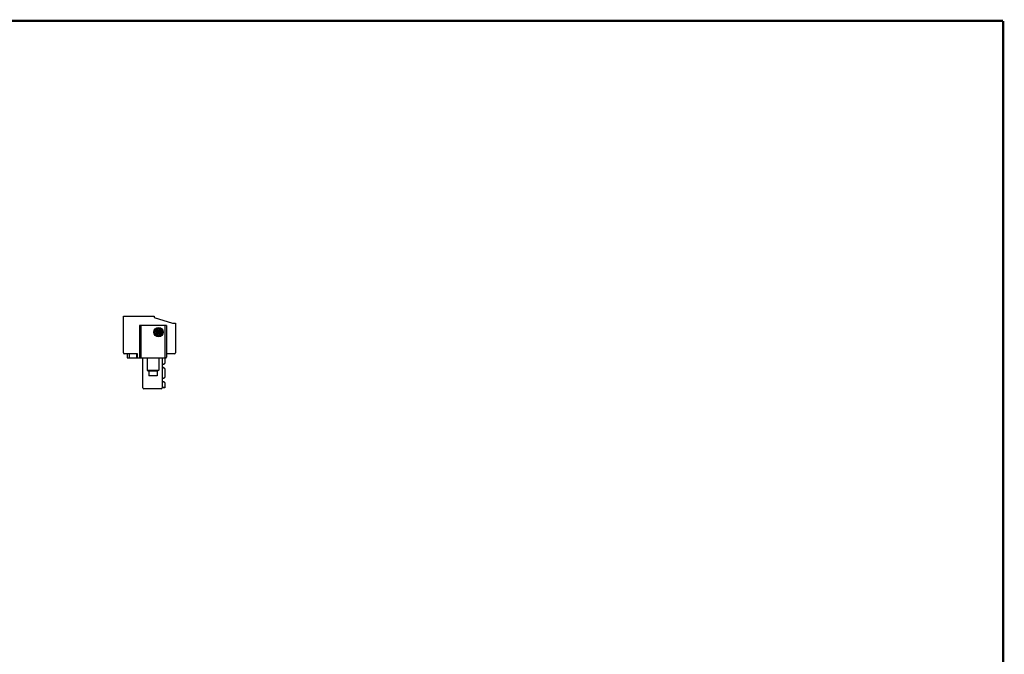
# Model space of a CAD drawing. Header units: inches. Extents: x 0.2 to 16.8, y 0.1 to 10.8.
# Tile 10 of 10: x 8.5 to 16.8, y 5.4 to 10.8. Entities that reach past the tile are written whole.
import ezdxf

# ---------------------------------------------------------------- set-up
doc = ezdxf.new("R2010")
doc.units = ezdxf.units.IN
doc.header["$LTSCALE"] = 0.935
doc.header["$MEASUREMENT"] = 0
doc.layers.get('0').update_dxf_attribs({"linetype": 'CONTINUOUS'})

msp = doc.modelspace()

# ---------------------------------------------------------------- linework, layer by layer
at = {"color": 7, "linetype": 'CONTINUOUS'}
for p, q in [((9.3718, 8.2009), (9.3718, 8.2796)), ((9.3718, 8.2796), (9.6277, 8.2796)), ((9.6277, 8.2796), (9.6277, 8.2674)), ((9.6277, 8.2674), (9.7832, 8.2199)), ((9.3698, 7.9725), (9.3698, 8.2009)), ((9.3698, 8.2009), (9.3718, 8.2009)), ((9.5037, 8.2009), (9.5037, 7.9292)), ((9.732, 8.2009), (9.5037, 8.2009)), ((9.5155, 8.2009), (9.5155, 7.9292)), ((9.7202, 7.9292), (9.7202, 8.2009)), ((9.732, 8.2009), (9.732, 7.9371)), ((9.7832, 8.2199), (9.7832, 8.2206)), ((9.7832, 8.2206), (9.8068, 8.2206)), ((9.8068, 8.2206), (9.8068, 7.9725)), ((9.6651, 8.145), (9.6565, 8.145)), ((9.6651, 8.1465), (9.6746, 8.1465)), ((9.4879, 7.9647), (9.3777, 7.9647)), ((9.4013, 7.9647), (9.4013, 7.9292)), ((9.4171, 7.9647), (9.4171, 7.9292)), ((9.4801, 7.9647), (9.4801, 7.9292)), ((9.4879, 7.9292), (9.4879, 7.9647)), ((9.799, 7.9647), (9.732, 7.9647)), ((9.4013, 7.9292), (9.7242, 7.9292)), ((9.5332, 7.6773), (9.5332, 7.9292)), ((9.5687, 7.9292), (9.5687, 7.8269)), ((9.6671, 7.9292), (9.6671, 7.8269)), ((9.6946, 7.9292), (9.6946, 7.6773)), ((9.699, 7.88), (9.6946, 7.88)), ((9.7143, 7.88), (9.7094, 7.88)), ((9.7183, 7.9292), (9.7183, 7.886)), ((9.5687, 7.8269), (9.6671, 7.8269)), ((9.5687, 7.8269), (9.5824, 7.819)), ((9.6533, 7.819), (9.5824, 7.819)), ((9.5824, 7.819), (9.5824, 7.7796)), ((9.6533, 7.7796), (9.5824, 7.7796)), ((9.6671, 7.8269), (9.6533, 7.819)), ((9.6533, 7.819), (9.6533, 7.7796)), ((9.6946, 7.8446), (9.699, 7.8446)), ((9.7094, 7.8446), (9.7143, 7.8446)), ((9.7183, 7.8386), (9.7183, 7.7679)), ((9.699, 7.7619), (9.6946, 7.7619)), ((9.6946, 7.7265), (9.699, 7.7265)), ((9.6946, 7.6851), (9.7183, 7.6851)), ((9.7143, 7.7619), (9.7094, 7.7619)), ((9.7094, 7.7265), (9.7143, 7.7265)), ((9.7183, 7.7205), (9.7183, 7.6773)), ((9.6868, 7.6694), (9.5411, 7.6694)), ((9.7183, 7.6773), (9.6946, 7.6773))]:
    msp.add_line(p, q, dxfattribs=at)
at = {"color": 7, "linetype": 'CONTINUOUS', "const_width": 0.02}
for points in [[(16.75, 10.7586), (0.25, 10.7586)], [(16.75, 0.2586), (16.75, 10.7586)]]:
    msp.add_lwpolyline(points, dxfattribs=at)
at = {"color": 7, "linetype": 'CONTINUOUS'}
for radius in [0.0394, 0.0299]:
    msp.add_circle((9.6654, 8.1458), radius, dxfattribs=at)
for centre, radius, start, end in [((9.6573, 8.1458), 0.0173, 74.39491, 2.60525), ((9.6573, 8.1458), 0.00787, 108.851, 354.26083), ((9.6738, 8.1458), 0.0205, 125.41625, 158.65484), ((9.6738, 8.1458), 0.0173, 258.01132, 182.60525), ((9.6738, 8.1458), 0.00873, 291.36354, 174.82222), ((9.6573, 8.1458), 0.0213, 307.3365, 337.58811), ((9.3777, 7.9725), 0.00787, 180, 270), ((9.7242, 7.9371), 0.00787, 270, 360), ((9.799, 7.9725), 0.00787, 270, 360), ((9.5411, 7.6773), 0.00787, 180, 270), ((9.6868, 7.6773), 0.00787, 270, 360)]:
    msp.add_arc(centre, radius, start, end, dxfattribs=at)
for points, knots in [([(9.699, 7.88), (9.6994, 7.8794), (9.7002, 7.8784), (9.7017, 7.8771), (9.7033, 7.8765), (9.705, 7.8765), (9.7066, 7.8771), (9.7081, 7.8784), (9.709, 7.8794), (9.7094, 7.88)], [0, 0, 0, 0, 0.163339, 0.310448, 0.439675, 0.560459, 0.689649, 0.836712, 1, 1, 1, 1]), ([(9.7094, 7.8446), (9.709, 7.8452), (9.7081, 7.8462), (9.7066, 7.8474), (9.705, 7.8481), (9.7033, 7.8481), (9.7017, 7.8474), (9.7002, 7.8462), (9.6994, 7.8452), (9.699, 7.8446)], [0, 0, 0, 0, 0.163284, 0.310344, 0.439532, 0.560315, 0.689545, 0.836658, 1, 1, 1, 1]), ([(9.7143, 7.88), (9.7147, 7.88), (9.7154, 7.8802), (9.7163, 7.8808), (9.7171, 7.8817), (9.7177, 7.8829), (9.7181, 7.8844), (9.7183, 7.8854), (9.7183, 7.886)], [0, 0, 0, 0, 0.125877, 0.266465, 0.422866, 0.595927, 0.787418, 1, 1, 1, 1]), ([(9.7183, 7.8386), (9.7183, 7.8391), (9.7181, 7.8402), (9.7177, 7.8416), (9.7171, 7.8429), (9.7163, 7.8438), (9.7154, 7.8444), (9.7147, 7.8446), (9.7143, 7.8446)], [0, 0, 0, 0, 0.212587, 0.404084, 0.577153, 0.733541, 0.874137, 1, 1, 1, 1]), ([(9.7143, 7.7619), (9.7147, 7.7619), (9.7154, 7.7621), (9.7163, 7.7627), (9.7171, 7.7636), (9.7177, 7.7648), (9.7181, 7.7663), (9.7183, 7.7673), (9.7183, 7.7679)], [0, 0, 0, 0, 0.125877, 0.266465, 0.422866, 0.595927, 0.787418, 1, 1, 1, 1]), ([(9.699, 7.7619), (9.6994, 7.7613), (9.7002, 7.7603), (9.7017, 7.759), (9.7033, 7.7584), (9.705, 7.7584), (9.7066, 7.759), (9.7081, 7.7603), (9.709, 7.7613), (9.7094, 7.7619)], [0, 0, 0, 0, 0.163339, 0.310448, 0.439675, 0.560459, 0.689649, 0.836712, 1, 1, 1, 1]), ([(9.7094, 7.7265), (9.709, 7.7271), (9.7081, 7.7281), (9.7066, 7.7293), (9.705, 7.73), (9.7033, 7.73), (9.7017, 7.7293), (9.7002, 7.7281), (9.6994, 7.7271), (9.699, 7.7265)], [0, 0, 0, 0, 0.163284, 0.310344, 0.439532, 0.560315, 0.689545, 0.836658, 1, 1, 1, 1]), ([(9.7183, 7.7205), (9.7183, 7.721), (9.7181, 7.7221), (9.7177, 7.7235), (9.7171, 7.7247), (9.7163, 7.7257), (9.7154, 7.7263), (9.7147, 7.7265), (9.7143, 7.7265)], [0, 0, 0, 0, 0.212587, 0.404084, 0.577153, 0.733541, 0.874137, 1, 1, 1, 1])]:
    msp.add_open_spline(points, degree=3, knots=knots, dxfattribs=at)

doc.saveas('drawing.dxf')
